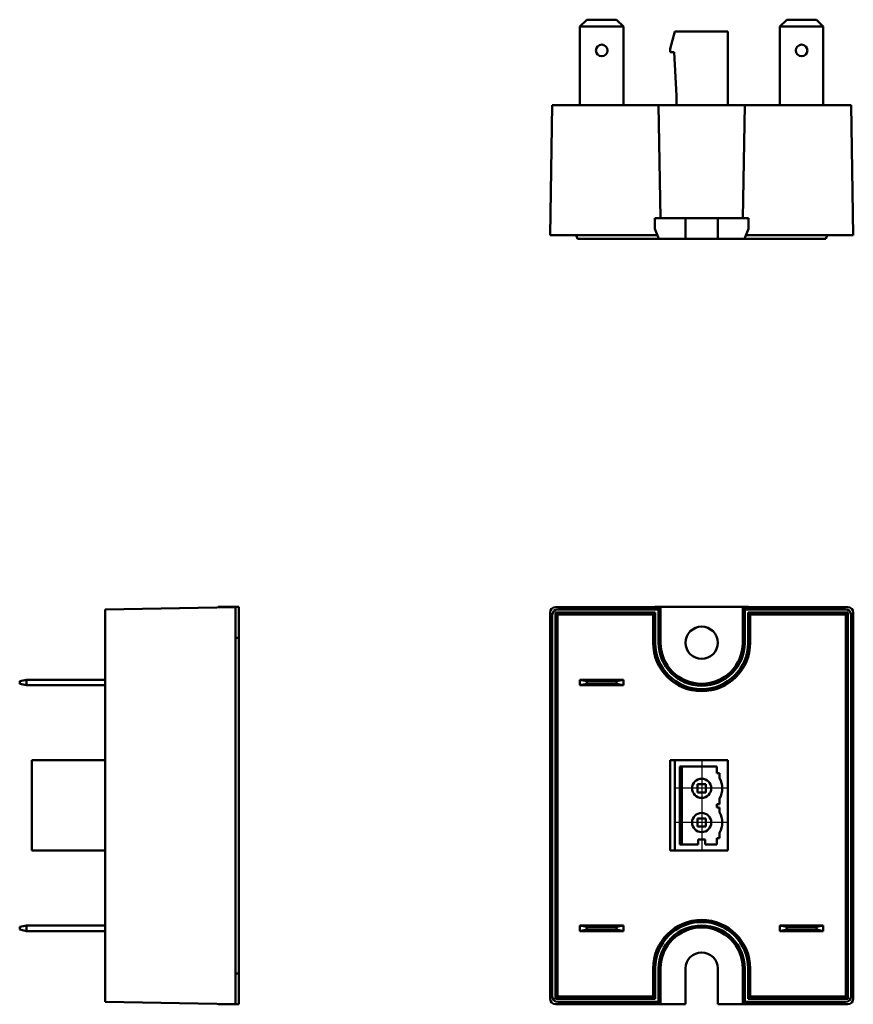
# Model space of a CAD drawing. Header units: millimetres. Extents: x 31 to 153, y 120 to 264.
import ezdxf

# ---------------------------------------------------------------- set-up
doc = ezdxf.new("R2010")
doc.units = ezdxf.units.MM
doc.layers.add('Arêtes visibles(celduc)', color=7, linetype='Continuous', lineweight=50)
doc.layers.add('Marque de centre(celduc)', color=7, linetype='Continuous', lineweight=25)

msp = doc.modelspace()

# ---------------------------------------------------------------- linework, layer by layer
at = {"layer": 'Arêtes visibles(celduc)'}
for p, q in [((113.98, 264.32), (112.98, 263.32)), ((112.98, 251.82), (112.98, 263.32)), ((112.98, 263.32), (119.33, 263.32)), ((118.33, 264.32), (113.98, 264.32)), ((119.33, 263.32), (118.33, 264.32)), ((119.33, 263.32), (119.33, 251.82)), ((143.18, 264.32), (142.18, 263.32)), ((142.18, 251.82), (142.18, 263.32)), ((142.18, 263.32), (148.53, 263.32)), ((147.53, 264.32), (143.18, 264.32)), ((148.53, 263.32), (147.53, 264.32)), ((148.53, 263.32), (148.53, 251.82)), ((126.16, 260.07), (126.83, 262.57)), ((126.83, 262.57), (134.56, 262.57)), ((134.56, 262.57), (134.56, 251.82)), ((126.16, 259.57), (126.16, 260.07)), ((126.76, 259.57), (126.16, 259.57)), ((127.06, 253.17), (126.76, 259.57)), ((108.94, 251.82), (108.61, 232.82)), ((108.94, 251.82), (109.74, 251.82)), ((124.47, 251.82), (109.74, 251.82)), ((124.47, 251.82), (137.05, 251.82)), ((124.76, 235.32), (124.47, 251.82)), ((127.06, 251.82), (127.06, 253.17)), ((137.05, 251.82), (136.76, 235.32)), ((151.78, 251.82), (137.05, 251.82)), ((151.78, 251.82), (152.58, 251.82)), ((152.91, 232.82), (152.58, 251.82)), ((123.91, 235.32), (128.41, 235.32)), ((123.91, 235.32), (123.91, 233.75)), ((128.41, 232.32), (128.41, 235.32)), ((128.41, 235.32), (133.11, 235.32)), ((133.11, 232.32), (133.11, 235.32)), ((133.11, 235.32), (137.61, 235.32)), ((137.61, 235.32), (137.61, 233.75)), ((124.52, 232.32), (123.91, 233.75)), ((137.61, 233.75), (137, 232.32)), ((109.41, 232.82), (108.61, 232.82)), ((124.3, 232.82), (109.41, 232.82)), ((112.43, 232.82), (112.64, 232.32)), ((113.53, 232.32), (112.64, 232.32)), ((113.53, 232.32), (122.46, 232.32)), ((122.46, 232.32), (124.52, 232.32)), ((128.41, 232.32), (124.52, 232.32)), ((133.11, 232.32), (128.41, 232.32)), ((137, 232.32), (133.11, 232.32)), ((137, 232.32), (139.06, 232.32)), ((152.11, 232.82), (137.21, 232.82)), ((139.06, 232.32), (147.98, 232.32)), ((148.88, 232.32), (147.98, 232.32)), ((149.09, 232.82), (148.88, 232.32)), ((152.91, 232.82), (152.11, 232.82)), ((62.65, 178.5), (43.65, 178.17)), ((60.15, 178.53), (61.72, 178.53)), ((60.15, 178.46), (60.15, 178.53)), ((63.15, 178.53), (61.72, 178.53)), ((61.72, 178.48), (61.72, 178.53)), ((62.65, 178.5), (62.65, 177.7)), ((63.15, 175.97), (63.15, 178.53)), ((109.41, 178.5), (123.91, 178.5)), ((137.61, 178.53), (123.91, 178.53)), ((123.91, 178.53), (123.91, 178.46)), ((124.76, 178.46), (123.91, 178.46)), ((124.47, 178.17), (124.76, 178.46)), ((124.76, 173.3), (124.76, 178.46)), ((136.76, 178.46), (137.05, 178.17)), ((136.76, 178.46), (136.76, 173.3)), ((137.61, 178.46), (136.76, 178.46)), ((137.61, 178.46), (137.61, 178.53)), ((137.61, 178.5), (152.11, 178.5)), ((43.65, 177.37), (43.65, 178.17)), ((43.65, 177.37), (43.65, 121.63)), ((62.65, 177.7), (62.65, 121.3)), ((108.61, 121.3), (108.61, 177.7)), ((108.94, 121.63), (108.94, 177.37)), ((109.4, 177.71), (109.4, 121.29)), ((109.4, 177.71), (109.7, 177.41)), ((123.97, 177.71), (109.4, 177.71)), ((123.66, 177.41), (109.7, 177.41)), ((109.7, 177.41), (109.7, 121.59)), ((109.74, 178.17), (124.47, 178.17)), ((123.97, 177.71), (123.66, 177.41)), ((123.66, 173.3), (123.66, 177.41)), ((123.97, 173.3), (123.97, 177.71)), ((124.47, 173.3), (124.47, 178.17)), ((137.05, 178.17), (137.05, 173.3)), ((137.05, 178.17), (151.78, 178.17)), ((152.12, 177.71), (137.55, 177.71)), ((137.85, 177.41), (137.55, 177.71)), ((137.55, 177.71), (137.55, 173.3)), ((151.81, 177.41), (137.85, 177.41)), ((137.85, 177.41), (137.85, 173.3)), ((151.81, 177.41), (152.12, 177.71)), ((151.81, 121.59), (151.81, 177.41)), ((152.12, 121.29), (152.12, 177.71)), ((152.58, 177.37), (152.58, 121.63)), ((152.91, 177.7), (152.91, 121.3)), ((63.15, 173.92), (63.15, 175.97)), ((62.65, 174.13), (63.15, 173.92)), ((63.15, 173.92), (63.15, 173.03)), ((63.15, 125.98), (63.15, 173.03)), ((31.15, 167.68), (32.15, 167.88)), ((31.15, 167.68), (31.15, 167.28)), ((32.15, 167.08), (31.15, 167.28)), ((43.65, 167.88), (32.15, 167.88)), ((32.15, 167.08), (32.15, 167.88)), ((32.15, 167.08), (43.65, 167.08)), ((112.98, 167.88), (113.98, 167.68)), ((119.33, 167.88), (112.98, 167.88)), ((112.98, 167.88), (112.98, 167.08)), ((113.98, 167.28), (112.98, 167.08)), ((112.98, 167.08), (119.33, 167.08)), ((113.98, 167.68), (118.33, 167.68)), ((113.98, 167.28), (113.98, 167.68)), ((118.33, 167.28), (113.98, 167.28)), ((118.33, 167.68), (119.33, 167.88)), ((118.33, 167.68), (118.33, 167.28)), ((119.33, 167.08), (118.33, 167.28)), ((119.33, 167.08), (119.33, 167.88)), ((43.65, 156.13), (32.9, 156.13)), ((32.9, 142.93), (32.9, 156.13)), ((126.83, 156.13), (126.16, 156.13)), ((126.16, 156.13), (126.16, 142.93)), ((134.56, 156.13), (126.83, 156.13)), ((126.83, 156.13), (126.83, 142.93)), ((134.56, 142.93), (134.56, 156.13)), ((127.59, 155.23), (132.96, 155.23)), ((127.59, 143.83), (127.59, 155.23)), ((127.86, 143.83), (127.86, 155.23)), ((132.96, 155.23), (132.96, 154.23)), ((132.96, 154.23), (133.36, 154.23)), ((133.36, 154.23), (133.36, 153.53)), ((130.16, 151.43), (130.16, 152.63)), ((130.16, 152.63), (131.36, 152.63)), ((131.36, 152.63), (131.36, 151.43)), ((131.36, 151.43), (130.16, 151.43)), ((133.36, 149.73), (132.96, 149.73)), ((132.96, 149.73), (132.96, 149.23)), ((133.36, 150.53), (133.36, 149.73)), ((132.96, 149.23), (133.36, 149.23)), ((133.36, 149.23), (133.36, 148.53)), ((130.16, 146.43), (130.16, 147.63)), ((130.16, 147.63), (131.36, 147.63)), ((131.36, 147.63), (131.36, 146.43)), ((131.36, 146.43), (130.16, 146.43)), ((133.36, 145.53), (133.36, 144.73)), ((131.26, 144.53), (130.26, 144.53)), ((130.26, 143.83), (130.26, 144.53)), ((131.26, 143.83), (131.26, 144.53)), ((133.36, 144.73), (132.96, 144.73)), ((132.96, 144.73), (132.96, 143.83)), ((32.9, 142.93), (43.65, 142.93)), ((126.16, 142.93), (126.83, 142.93)), ((126.83, 142.93), (134.56, 142.93)), ((130.26, 143.83), (127.59, 143.83)), ((132.96, 143.83), (131.26, 143.83)), ((31.15, 131.78), (32.15, 131.98)), ((31.15, 131.78), (31.15, 131.38)), ((32.15, 131.18), (31.15, 131.38)), ((43.65, 131.98), (32.15, 131.98)), ((32.15, 131.18), (32.15, 131.98)), ((32.15, 131.18), (43.65, 131.18)), ((119.33, 131.98), (112.98, 131.98)), ((112.98, 131.98), (112.98, 131.18)), ((112.98, 131.98), (113.98, 131.78)), ((113.98, 131.38), (112.98, 131.18)), ((112.98, 131.18), (119.33, 131.18)), ((113.98, 131.38), (113.98, 131.78)), ((113.98, 131.78), (118.33, 131.78)), ((118.33, 131.38), (113.98, 131.38)), ((118.33, 131.78), (119.33, 131.98)), ((118.33, 131.78), (118.33, 131.38)), ((119.33, 131.18), (118.33, 131.38)), ((119.33, 131.18), (119.33, 131.98)), ((148.53, 131.98), (142.18, 131.98)), ((142.18, 131.98), (142.18, 131.18)), ((142.18, 131.98), (143.18, 131.78)), ((143.18, 131.38), (142.18, 131.18)), ((142.18, 131.18), (148.53, 131.18)), ((143.18, 131.38), (143.18, 131.78)), ((143.18, 131.78), (147.53, 131.78)), ((147.53, 131.38), (143.18, 131.38)), ((147.53, 131.78), (148.53, 131.98)), ((147.53, 131.78), (147.53, 131.38)), ((148.53, 131.18), (147.53, 131.38)), ((148.53, 131.18), (148.53, 131.98)), ((63.15, 125.98), (63.15, 125.08)), ((123.66, 121.59), (123.66, 125.7)), ((123.97, 121.29), (123.97, 125.7)), ((124.47, 120.83), (124.47, 125.7)), ((124.76, 120.54), (124.76, 125.7)), ((128.41, 120.47), (128.41, 125.7)), ((133.11, 125.7), (133.11, 120.47)), ((136.76, 125.7), (136.76, 120.54)), ((137.05, 125.7), (137.05, 120.83)), ((137.55, 125.7), (137.55, 121.29)), ((137.85, 125.7), (137.85, 121.59)), ((62.65, 124.87), (63.15, 125.08)), ((63.15, 123.03), (63.15, 125.08)), ((63.15, 120.47), (63.15, 123.03)), ((43.65, 120.83), (43.65, 121.63)), ((43.65, 120.83), (62.65, 120.5)), ((62.65, 121.3), (62.65, 120.5)), ((109.7, 121.59), (109.4, 121.29)), ((109.4, 121.29), (123.97, 121.29)), ((109.7, 121.59), (123.66, 121.59)), ((124.47, 120.83), (109.74, 120.83)), ((123.66, 121.59), (123.97, 121.29)), ((124.76, 120.54), (124.47, 120.83)), ((137.05, 120.83), (136.76, 120.54)), ((151.78, 120.83), (137.05, 120.83)), ((137.55, 121.29), (137.85, 121.59)), ((137.55, 121.29), (152.12, 121.29)), ((137.85, 121.59), (151.81, 121.59)), ((151.81, 121.59), (152.12, 121.29)), ((60.15, 120.47), (60.15, 120.54)), ((60.15, 120.47), (61.72, 120.47)), ((61.72, 120.47), (61.72, 120.52)), ((61.72, 120.47), (63.15, 120.47)), ((123.91, 120.5), (109.41, 120.5)), ((123.91, 120.54), (124.76, 120.54)), ((123.91, 120.54), (123.91, 120.47)), ((123.91, 120.47), (128.41, 120.47)), ((133.11, 120.47), (137.61, 120.47)), ((136.76, 120.54), (137.61, 120.54)), ((137.61, 120.47), (137.61, 120.54)), ((152.11, 120.5), (137.61, 120.5))]:
    msp.add_line(p, q, dxfattribs=at)
for centre, radius in [((116.16, 259.82), 0.85), ((145.36, 259.82), 0.85), ((130.76, 173.3), 2.35), ((130.76, 152.03), 1.4), ((130.76, 147.03), 1.4)]:
    msp.add_circle(centre, radius, dxfattribs=at)
for centre, radius, start, end in [((130.76, 173.3), 7.09, 180, 0), ((130.76, 173.3), 6.79, 180, 0), ((130.76, 173.3), 6.29, 180, 0), ((130.76, 173.3), 6, 180, 0), ((130.76, 152.03), 3, 330.0736, 29.9264), ((130.76, 147.03), 3, 330.0736, 29.9264), ((130.76, 125.7), 7.09, 0, 180), ((130.76, 125.7), 6.79, 0, 180), ((130.76, 125.7), 6.29, 0, 180), ((130.76, 125.7), 6, 0, 180), ((130.76, 125.7), 2.35, 0, 180)]:
    msp.add_arc(centre, radius, start, end, dxfattribs=at)
for centre, major_axis in [((109.41, 177.7), (-0.566, 0.566)), ((152.11, 177.7), (0.566, 0.566)), ((109.74, 177.37), (-0.566, 0.566)), ((151.78, 177.37), (0.566, 0.566)), ((109.41, 121.3), (-0.566, -0.566)), ((109.74, 121.63), (-0.566, -0.566)), ((151.78, 121.63), (0.566, -0.566)), ((152.11, 121.3), (0.566, -0.566))]:
    msp.add_ellipse(centre, major_axis=major_axis, ratio=0.999695, start_param=5.497939, end_param=7.068431, dxfattribs=at)
at = {"layer": 'Marque de centre(celduc)', "linetype": 'Continuous'}
for p, q in [((130.76, 155.93), (130.76, 148.13)), ((134.66, 152.03), (126.86, 152.03)), ((130.76, 150.93), (130.76, 143.13)), ((134.66, 147.03), (126.86, 147.03))]:
    msp.add_line(p, q, dxfattribs=at)

doc.saveas('drawing.dxf')
